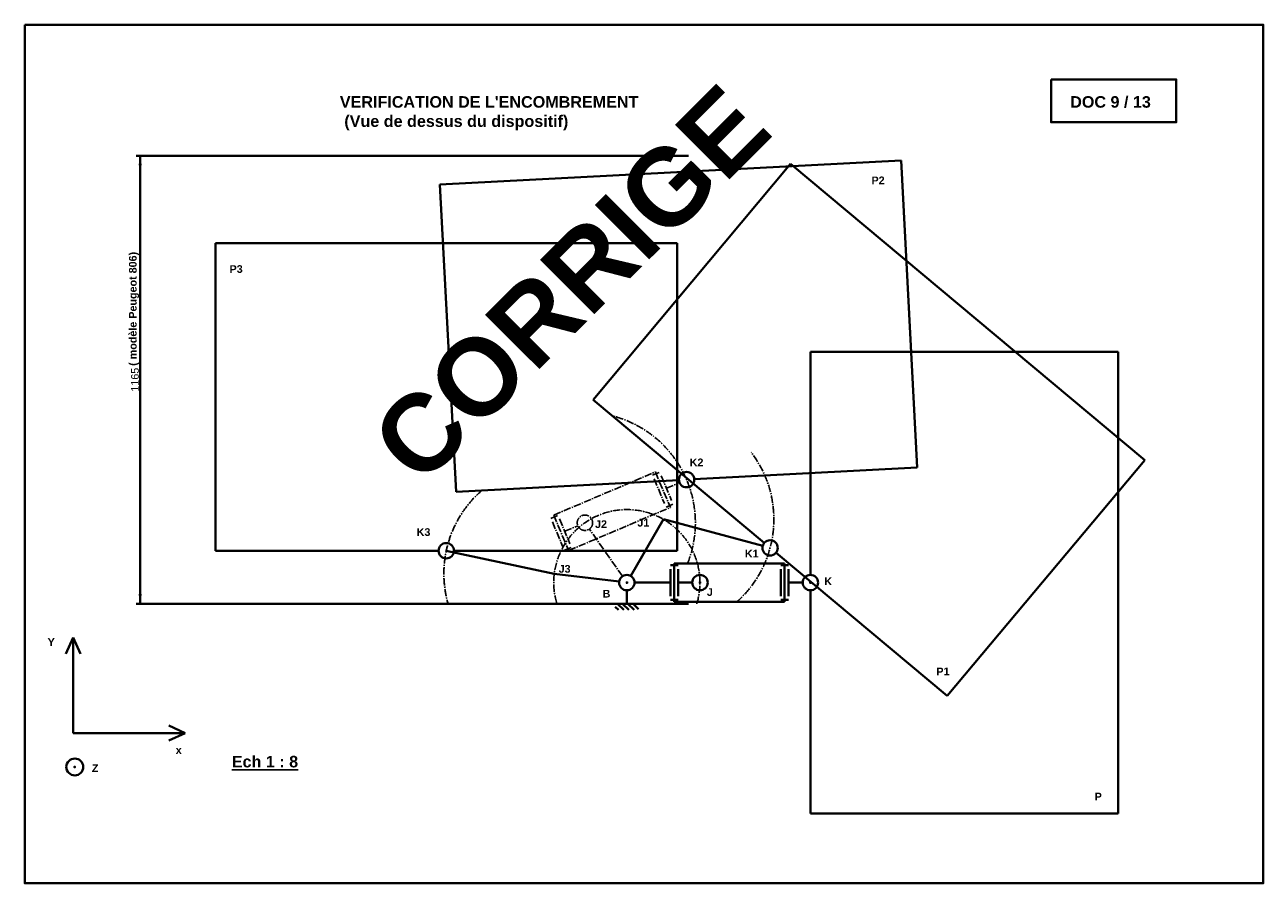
# Model space of a CAD drawing. Header units: millimetres. Extents: x -2588 to 630, y -1938 to 294.
import ezdxf

# ---------------------------------------------------------------- set-up
doc = ezdxf.new("R2010")
doc.units = ezdxf.units.MM
doc.linetypes.add('AXES2', pattern=[28.575, 19.05, -3.175, 3.175, -3.175])
for name, color, linetype, lineweight in [('ancrage S5', 5, 'Continuous', 40), ('articulation fut S3', 1, 'Continuous', 40), ('bras supérieur', 250, 'Continuous', 40), ('CADRE', 7, 'Continuous', 40), ('fut S4', 3, 'Continuous', 40), ('plateau S1', 4, 'Continuous', 40), ('POSITION 2', 210, 'Continuous', 40), ('POSITION1', 72, 'Continuous', 40), ('POSITION3', 30, 'Continuous', 40), ('potence plateauS2', 41, 'Continuous', 40)]:
    doc.layers.add(name, color=color, linetype=linetype, lineweight=lineweight)
doc.layers.add('AXE TRAJ', color=7, linetype='AXES2')
doc.layers.add('AXES POS', color=164, linetype='AXES2')

# ---------------------------------------------------------------- blocks, each defined once
blk = doc.blocks.new('REPERE')
at = {"layer": 'CADRE'}
for p, q in [((0, 248.8), (-19.1, 206.1)), ((0, 0), (0, 248.8)), ((0, 248.8), (19.1, 206.1)), ((0, 0), (291.6, 0)), ((291.6, 0), (248.9, 19.1)), ((291.6, 0), (248.9, -19.1))]:
    blk.add_line(p, q, dxfattribs=at)
blk.add_circle((4.4, -88.3), 21.9, dxfattribs=at)
blk.add_point((4.4, -88.3), dxfattribs=at)
at = {"char_height": 20, "width": 44.226, "attachment_point": 1}
for s, insert in [('{\\fArial|b1|i0|c0|p34;Y}', (-66.1, 246.7)), ('{\\fArial|b1|i0|c0|p34;x}', (266.8, -34.4)), ('{\\fArial|b1|i0|c0|p34;Z}', (48.8, -81.5))]:
    blk.add_mtext(s, dxfattribs=dict(at, insert=insert))

msp = doc.modelspace()

# ---------------------------------------------------------------- hatches: boundary and pattern name
at = {"layer": 'ancrage S5'}
h = msp.add_hatch(dxfattribs=at)
h.set_pattern_fill('ANSI31', color=256, scale=3, angle=90, style=0)
h.set_pattern_definition([(135, (-2179.772, -133.176), (-6.73519, -6.73519), [])])
h.paths.add_polyline_path([(-1053.3, -1211.3), (-1053.3, -1227.7), (-993.4, -1227.7), (-993.4, -1211.3)])

# ---------------------------------------------------------------- linework, layer by layer
for p, q in [((-1026.3, -1156.5), (-1020.3, -1156.5)), ((-1023.3, -1153.5), (-1023.3, -1159.5)), ((-836.3, -1156.5), (-830.3, -1156.5)), ((-833.3, -1153.5), (-833.3, -1159.5)), ((-549.3, -1156.5), (-543.3, -1156.5)), ((-546.3, -1153.5), (-546.3, -1159.5))]:
    msp.add_line(p, q)
for p, q in [((-863.3, -46.3), (-2298.1, -46.3)), ((-1023.3, -1176.5), (-1023.3, -1211.3)), ((-863.3, -1211.3), (-2298.1, -1211.3))]:
    msp.add_line(p, q, dxfattribs=at)
msp.add_circle((-1023.3, -1156.5), 20, dxfattribs=at)
at = {"layer": 'articulation fut S3'}
for p, q in [((-910.3, -1121.5), (-910.3, -1191.5)), ((-890.3, -1121.5), (-890.3, -1191.5)), ((-890.3, -1156.5), (-853.3, -1156.5))]:
    msp.add_line(p, q, dxfattribs=at)
at = {"layer": 'AXE TRAJ'}
for centre, radius, start, end in [((-1132.3, -1000.8), 287, 338.4028, 75.7094), ((-928.3, -991.9), 287, 311.622, 37.4266), ((-1211.9, -1133.3), 287, 130.9557, 195.7707), ((-1023.3, -1156.5), 190, 343.2214, 196.7786)]:
    msp.add_arc(centre, radius, start, end, dxfattribs=at)
at = {"layer": 'AXES POS'}
for p, q in [((-1213.5, -981), (-949.3, -868.8)), ((-949.3, -868.8), (-910.2, -960.9)), ((-956.6, -877.4), (-938.1, -869.5)), ((-952.6, -886.6), (-925.3, -951)), ((-934.2, -878.7), (-906.9, -943.2)), ((-920.6, -911), (-886.5, -896.5)), ((-1174.4, -1073), (-910.2, -960.9)), ((-921.4, -960.2), (-903, -952.4)), ((-1220.7, -989.5), (-1202.3, -981.7)), ((-1213.5, -981), (-1174.4, -1073)), ((-1198.4, -990.9), (-1171.1, -1055.3)), ((-1216.8, -998.7), (-1189.5, -1063.1)), ((-1184.7, -1023.1), (-1150.7, -1008.7)), ((-1034.8, -1140.1), (-1120.8, -1017.2)), ((-1185.6, -1072.3), (-1167.2, -1064.5))]:
    msp.add_line(p, q, dxfattribs=at)
msp.add_circle((-1132.3, -1000.8), 20, dxfattribs=at)
at = {"layer": 'bras supérieur'}
for p, q in [((-910.3, -1111.5), (-890.3, -1111.5)), ((-900.3, -1106.5), (-900.3, -1206.5)), ((-900.3, -1106.5), (-613.3, -1106.5)), ((-623.3, -1111.5), (-603.3, -1111.5)), ((-613.3, -1106.5), (-613.3, -1206.5)), ((-910.3, -1201.5), (-890.3, -1201.5)), ((-900.3, -1206.5), (-613.3, -1206.5)), ((-623.3, -1201.5), (-603.3, -1201.5))]:
    msp.add_line(p, q, dxfattribs=at)
at = {"layer": 'CADRE'}
for p, q in [((-2297.5, -46.3), (-2286.9, -46.3)), ((-2288.1, -48.8), (-2288.1, -1208.8)), ((-2297.5, -1211.3), (-2286.9, -1211.3))]:
    msp.add_line(p, q, dxfattribs=at)
for points in [[(-2588, 294.3), (630.4, 294.3), (630.4, -1938.3), (-2588, -1938.3)], [(79, 151.9), (404.3, 151.9), (404.3, 40.7), (79, 40.7)]]:
    msp.add_lwpolyline(points, close=True, dxfattribs=at)
for points in [[(-2292.3, -71.3), (-2283.9, -71.3), (-2288.1, -46.3)], [(-2292.3, -1186.3), (-2283.9, -1186.3), (-2288.1, -1211.3)]]:
    msp.add_solid(points, dxfattribs=at)
at = {"layer": 'fut S4'}
msp.add_line((-1003.3, -1156.5), (-910.3, -1156.5), dxfattribs=at)
msp.add_circle((-833.3, -1156.5), 20, dxfattribs=at)
at = {"layer": 'plateau S1'}
for p, q in [((253.7, -556.5), (-546.3, -556.5)), ((-546.3, -1136.5), (-546.3, -556.5)), ((253.7, -1756.5), (253.7, -556.5)), ((-546.3, -1756.5), (-546.3, -1176.5)), ((253.7, -1756.5), (-546.3, -1756.5))]:
    msp.add_line(p, q, dxfattribs=at)
msp.add_circle((-546.3, -1156.5), 20, dxfattribs=at)
at = {"layer": 'POSITION 2'}
for p, q in [((-310.8, -58.4), (-1509.1, -121.2)), ((-310.8, -58.4), (-268.9, -857.3)), ((-1509.1, -121.2), (-1467.3, -920.1)), ((-268.9, -857.3), (-848.1, -887.6)), ((-888.1, -889.7), (-1467.3, -920.1))]:
    msp.add_line(p, q, dxfattribs=at)
msp.add_circle((-868.1, -888.7), 20, dxfattribs=at)
at = {"layer": 'POSITION1'}
for p, q in [((-597.7, -67.6), (-1111.2, -681.1)), ((322.5, -837.9), (-597.7, -67.6)), ((-666.4, -1053.4), (-1111.2, -681.1)), ((322.5, -837.9), (-191, -1451.3)), ((-1013.3, -1139.2), (-928.3, -991.9)), ((-670.4, -1061), (-928.3, -991.9)), ((-191, -1451.3), (-635.7, -1079))]:
    msp.add_line(p, q, dxfattribs=at)
msp.add_circle((-651.1, -1066.2), 20, dxfattribs=at)
at = {"layer": 'POSITION3'}
for p, q in [((-2092.6, -273.6), (-2092.6, -1073.6)), ((-892.6, -273.6), (-2092.6, -273.6)), ((-892.6, -273.6), (-892.6, -1073.6)), ((-1512.6, -1073.6), (-2092.6, -1073.6)), ((-1211.9, -1133.3), (-1492.6, -1073.6)), ((-892.6, -1073.6), (-1472.6, -1073.6)), ((-1211.9, -1133.3), (-1043.1, -1154))]:
    msp.add_line(p, q, dxfattribs=at)
msp.add_circle((-1492.6, -1073.6), 20, dxfattribs=at)
at = {"layer": 'potence plateauS2'}
for p, q in [((-623.3, -1121.5), (-623.3, -1191.5)), ((-603.3, -1121.5), (-603.3, -1191.5)), ((-603.3, -1156.5), (-566.3, -1156.5))]:
    msp.add_line(p, q, dxfattribs=at)

# ---------------------------------------------------------------- block references
at = {"layer": 'CADRE'}
msp.add_blockref('REPERE', (-2462.5, -1547.6), dxfattribs=at)

# ---------------------------------------------------------------- texts
at = {"attachment_point": 1}
for s, insert, char_height, width in [("{\\fArial|b1|i0|c0|p34;VERIFICATION DE L'ENCOMBREMENT          (Vue de dessus du dispositif)}", (-1769.2, 108.6), 30, 874.544), ('{\\fArial|b1|i0|c0|p34;DOC 9 / 13}', (128.8, 108.6), 30, 566.588), ('{\\fArial|b1|i0|c0|p34;K2}', (-860.1, -833.8), 20, 44.226), ('{\\fArial|b1|i0|c0|p34;J2}', (-1106, -994.4), 20, 44.226), ('{\\fArial|b1|i0|c0|p34;J1}', (-996, -990.6), 20, 44.226), ('{\\fArial|b1|i0|c0|p34;K3}', (-1569.6, -1015.1), 20, 44.226), ('{\\fArial|b1|i0|c0|p34;K1}', (-716.7, -1071.1), 20, 44.226), ('{\\fArial|b1|i0|c0|p34;J3}', (-1200.7, -1110.7), 20, 44.226), ('{\\fArial|b1|i0|c0|p34;K}', (-510.4, -1143.1), 20, 44.226), ('{\\fArial|b1|i0|c0|p34;B}', (-1086.3, -1175.3), 20, 44.226), ('{\\fArial|b1|i0|c0|p34;J}', (-815.5, -1171), 20, 44.226), ('{\\fArial|b1|i0|c0|p34;\\LEch 1 : 8}', (-2050, -1607), 30, 227.316)]:
    msp.add_mtext(s, dxfattribs=dict(at, insert=insert, char_height=char_height, width=width))
at = {"insert": (-1701.4, -769.4), "char_height": 200, "width": 566.588, "attachment_point": 1, "rotation": 45}
msp.add_mtext('{\\fArial|b1|i0|c0|p34;\\C254;CORRIGE}', dxfattribs=at)
at = {"layer": 'CADRE', "insert": (-2317.3, -592.8), "char_height": 20, "width": 320.9, "attachment_point": 1, "rotation": 90}
msp.add_mtext('{\\fArial|b1|i0|c0|p34;( modèle Peugeot 806)}', dxfattribs=at)
at = {"layer": 'CADRE', "insert": (-2301.6, -628.8), "char_height": 20, "attachment_point": 5, "rotation": 90}
msp.add_mtext('{\\fArial|b0|i0|c0|p34;1165}', dxfattribs=at)
at = {"layer": 'plateau S1', "insert": (192.4, -1702.8), "char_height": 20, "width": 44.226, "attachment_point": 1}
msp.add_mtext('{\\fArial|b1|i0|c0|p34;P}', dxfattribs=at)
at = {"layer": 'POSITION 2', "insert": (-387.6, -100.4), "char_height": 20, "width": 44.226, "attachment_point": 1}
msp.add_mtext('{\\fArial|b1|i0|c0|p34;P2}', dxfattribs=at)
at = {"layer": 'POSITION1', "insert": (-219, -1377.5), "char_height": 20, "width": 44.226, "attachment_point": 1}
msp.add_mtext('{\\fArial|b1|i0|c0|p34;P1}', dxfattribs=at)
at = {"layer": 'POSITION3', "insert": (-2055.8, -331), "char_height": 20, "width": 44.226, "attachment_point": 1}
msp.add_mtext('{\\fArial|b1|i0|c0|p34;P3}', dxfattribs=at)

doc.saveas('drawing.dxf')
